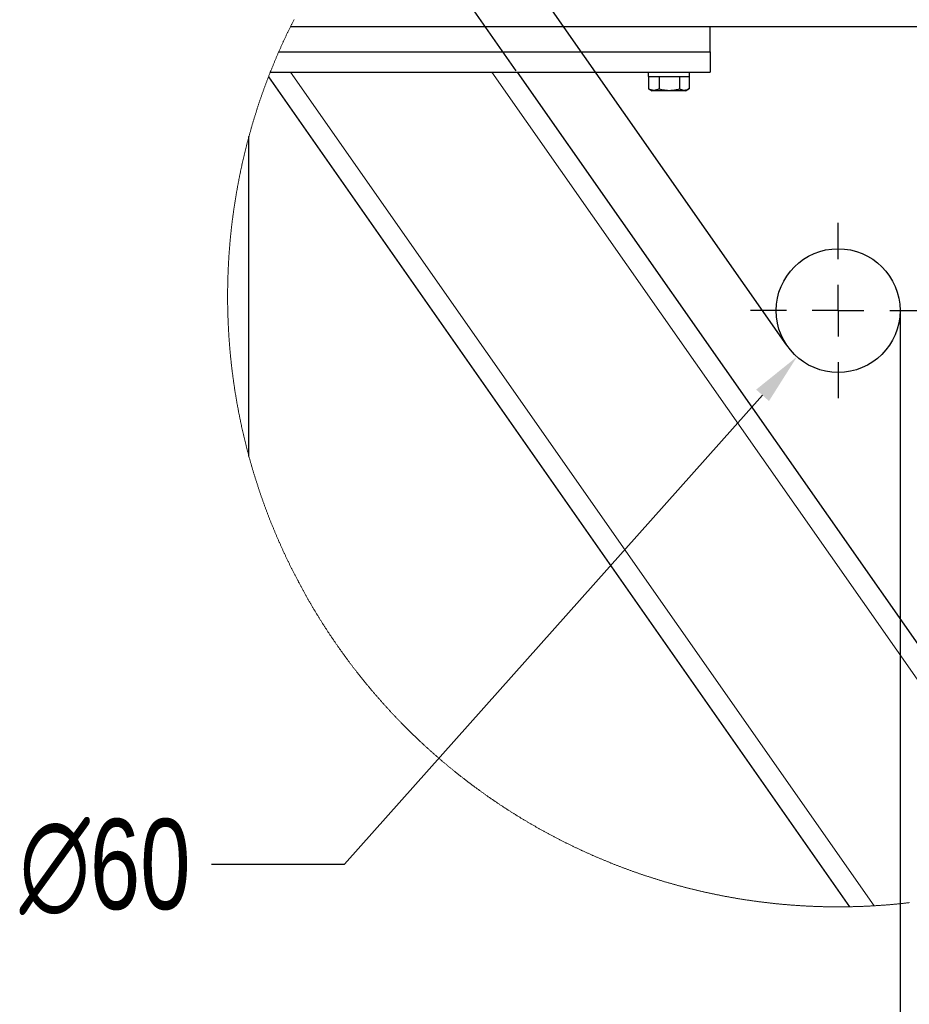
# Model space of a CAD drawing. Header units: millimetres. Extents: x 0 to 841, y 0 to 594.
# Tile 79 of 92: x 608 to 642, y 338 to 377. Entities that reach past the tile are written whole.
import ezdxf

# ---------------------------------------------------------------- set-up
doc = ezdxf.new("R2010")
doc.units = ezdxf.units.MM
doc.header["$PDSIZE"] = -1
doc.linetypes.add('CENTERX2', pattern=[20.32, 12.7, -2.54, 2.54, -2.54])
doc.layers.add('COTES', color=1, linetype='Continuous')
doc.layers.add('TRAIT-MIXTES', color=3, linetype='CENTERX2')
doc.layers.add('TRAIT-FORT', color=4, linetype='Continuous', lineweight=25)
doc.styles.add('SLDTEXTSTYLE0', font='TXT', dxfattribs={"width": 0.75})
doc.dimstyles.new('SLDDIMSTYLE5', dxfattribs={"dimtxt": 3.5, "dimasz": 2, "dimexe": 0, "dimexo": 0.0625, "dimgap": 0.875, "dimtad": 1, "dimlfac": 12.5, "dimrnd": 1e-09, "dimzin": 12, "dimdsep": 46, "dimtxsty": 'SLDTEXTSTYLE0', "dimsah": 1, "dimcen": 0.09, "dimadec": 0, "dimazin": 3, "dimtfac": 1, "dimtmove": 0, "dimatfit": 0, "dimfxl": 1, "dimfrac": 2, "dimtolj": 1, "dimtzin": 12, "dimarcsym": 0})
doc.dimstyles.new('SLDDIMSTYLE6', dxfattribs={"dimtxt": 3.5, "dimasz": 2, "dimexe": 0, "dimexo": 0.0625, "dimgap": 0.875, "dimtad": 1, "dimdec": 0, "dimlfac": 12.5, "dimrnd": 1e-09, "dimzin": 12, "dimdsep": 46, "dimtxsty": 'SLDTEXTSTYLE0', "dimsah": 1, "dimcen": 0.09, "dimadec": 0, "dimazin": 3, "dimtfac": 1, "dimtdec": 0, "dimtmove": 0, "dimatfit": 0, "dimfxl": 1, "dimfrac": 2, "dimtolj": 1, "dimtzin": 12, "dimarcsym": 0})
doc.dimstyles.new('SLDDIMSTYLE7', dxfattribs={"dimtxt": 3.5, "dimasz": 2, "dimexe": 0, "dimexo": 0.0625, "dimgap": 0.875, "dimtad": 0, "dimtih": 1, "dimtoh": 1, "dimlfac": 12.5, "dimrnd": 1e-09, "dimzin": 12, "dimdsep": 46, "dimtxsty": 'SLDTEXTSTYLE0', "dimsah": 1, "dimcen": 0, "dimadec": 0, "dimazin": 3, "dimtfac": 1, "dimtofl": 0, "dimtmove": 0, "dimatfit": 3, "dimfxl": 1, "dimfrac": 2, "dimtolj": 1, "dimtzin": 12, "dimarcsym": 0})

# ---------------------------------------------------------------- blocks, each defined once
blk = doc.blocks.new('_D_30')
at = {"layer": 'COTES', "color": 0, "lineweight": -2, "transparency": 16777216}
for p, q in [((641.957, 365.168), (641.957, 333.222)), ((645.157, 342.723), (645.157, 333.222)), ((639.957, 333.222), (631.503, 333.222)), ((645.157, 333.222), (641.957, 333.222)), ((647.157, 333.222), (649.157, 333.222))]:
    blk.add_line(p, q, dxfattribs=at)
at = {"layer": 'COTES', "color": 0, "transparency": 16777216}
for points in [[(639.957, 333.556), (639.957, 332.889), (641.957, 333.222)], [(647.157, 333.556), (647.157, 332.889), (645.157, 333.222)]]:
    blk.add_solid(points, dxfattribs=at)
at = {"layer": 'Defpoints', "color": 0, "transparency": 16777216}
for p in [(641.957, 365.23), (645.157, 342.785), (641.957, 333.222)]:
    blk.add_point(p, dxfattribs=at)
at = {"layer": 'COTES', "color": 0, "transparency": 16777216, "insert": (634.347, 337.597), "char_height": 3.5, "attachment_point": 2, "style": 'SLDTEXTSTYLE0'}
blk.add_mtext('\\A1;40', dxfattribs=at)
blk = doc.blocks.new('_D_31')
at = {"layer": 'COTES', "color": 0, "lineweight": -2, "transparency": 16777216}
for p, q in [((621.299, 390.608), (622.937, 391.755)), ((619.661, 389.461), (617.62, 388.032)), ((637.555, 363.905), (619.661, 389.461)), ((627.08, 374.521), (617.62, 388.032)), ((615.981, 386.884), (614.343, 385.737))]:
    blk.add_line(p, q, dxfattribs=at)
at = {"layer": 'COTES', "color": 0, "transparency": 16777216}
for points in [[(621.108, 390.881), (621.49, 390.335), (619.661, 389.461)], [(615.79, 387.157), (616.173, 386.611), (617.62, 388.032)]]:
    blk.add_solid(points, dxfattribs=at)
at = {"layer": 'Defpoints', "color": 0, "transparency": 16777216}
for p in [(617.62, 388.032), (627.116, 374.47), (637.591, 363.854)]:
    blk.add_point(p, dxfattribs=at)
at = {"layer": 'COTES', "color": 0, "transparency": 16777216, "insert": (616.131, 392.33), "char_height": 3.5, "attachment_point": 2, "rotation": 35, "style": 'SLDTEXTSTYLE0'}
blk.add_mtext('\\A1;31', dxfattribs=at)
blk = doc.blocks.new('_D_32')
at = {"layer": 'COTES', "color": 0, "lineweight": -2, "transparency": 16777216}
for p, q in [((620.425, 343.774), (636.629, 361.946)), ((615.267, 343.774), (620.425, 343.774))]:
    blk.add_line(p, q, dxfattribs=at)
at = {"layer": 'COTES', "color": 0, "transparency": 16777216}
blk.add_solid([(636.38, 362.168), (636.877, 361.724), (637.96, 363.439)], dxfattribs=at)
at = {"layer": 'Defpoints', "color": 0, "transparency": 16777216}
for p in [(641.154, 367.021), (637.96, 363.439)]:
    blk.add_point(p, dxfattribs=at)
at = {"layer": 'COTES', "color": 0, "transparency": 16777216, "insert": (607.829, 345.524), "char_height": 3.5, "attachment_point": 1, "style": 'SLDTEXTSTYLE0'}
blk.add_mtext('\\A1;∅60', dxfattribs=at)
blk = doc.blocks.new('SW_CENTERMARKSYMBOL_3')
at = {"layer": 'TRAIT-MIXTES', "color": 0}
for p, q in [((0, 2), (0, 3.4)), ((0, 0), (0, 1)), ((-2, 0), (-3.4, 0)), ((0, 0), (-1, 0)), ((0, 0), (0, -1)), ((0, 0), (1, 0)), ((2, 0), (3.4, 0)), ((0, -2), (0, -3.4))]:
    blk.add_line(p, q, dxfattribs=at)

msp = doc.modelspace()

# ---------------------------------------------------------------- linework, layer by layer
at = {"lineweight": 18}
for p, q in [((618.32594, 374.47008), (640.95366, 342.1544)), ((626.1389, 374.47008), (643.39705, 349.8229))]:
    msp.add_line(p, q, dxfattribs=at)
at = {"lineweight": 18, "flags": 128}
msp.add_lwpolyline([(618.46358, 376.51433), (618.45106, 376.4898), (618.4387, 376.46525), (618.42619, 376.44069), (618.41383, 376.41611), (618.40147, 376.39152), (618.38927, 376.36691), (618.37691, 376.34229), (618.3647, 376.31765), (618.35234, 376.293), (618.34013, 376.26834), (618.32808, 376.24366), (618.32136, 376.23008), (618.30916, 376.20538), (618.2971, 376.18067), (618.28505, 376.15594), (618.27299, 376.1312), (618.26094, 376.10644), (618.24888, 376.08168), (618.23698, 376.05689), (618.22508, 376.03209), (618.21318, 376.00728), (618.20128, 375.98246), (618.18938, 375.95762), (618.17763, 375.93276), (618.16572, 375.9079), (618.15397, 375.88302), (618.14238, 375.85812), (618.13063, 375.83322), (618.11888, 375.80829), (618.10728, 375.78336), (618.09569, 375.75841), (618.08409, 375.73345), (618.07249, 375.70848), (618.06105, 375.68349), (618.04945, 375.65848), (618.03801, 375.63347), (618.02656, 375.60844), (618.01512, 375.5834), (618.00383, 375.55834), (617.99238, 375.53327), (617.98109, 375.50819), (617.9698, 375.4831), (617.95851, 375.45799), (617.94737, 375.43287), (617.93608, 375.40773), (617.92494, 375.38259), (617.9138, 375.35743), (617.90266, 375.33226), (617.89152, 375.30707), (617.88054, 375.28187), (617.87535, 375.27008), (617.86436, 375.24487), (617.85338, 375.21964), (617.84239, 375.19439), (617.8314, 375.16914), (617.82057, 375.14387), (617.80958, 375.11859), (617.79875, 375.09329), (617.78792, 375.06799), (617.77724, 375.04267), (617.7664, 375.01734), (617.75572, 374.99199), (617.74504, 374.96663), (617.73436, 374.94127), (617.72368, 374.91588), (617.71315, 374.89049), (617.70247, 374.86508), (617.69194, 374.83967), (617.68141, 374.81424), (617.67103, 374.78879), (617.66051, 374.76334), (617.65013, 374.73787), (617.63975, 374.71239), (617.62938, 374.6869), (617.619, 374.6614), (617.60863, 374.63588), (617.5984, 374.61036), (617.58818, 374.58482), (617.57796, 374.55927), (617.56773, 374.5337), (617.55751, 374.50813), (617.54744, 374.48254), (617.54256, 374.47008), (617.53233, 374.44448), (617.52241, 374.41887), (617.51234, 374.39324), (617.50227, 374.3676), (617.49235, 374.34195), (617.48244, 374.31629), (617.47343, 374.29296), (617.46351, 374.26727), (617.4536, 374.24158), (617.44383, 374.21587), (617.43407, 374.19015), (617.4243, 374.16442), (617.41453, 374.13868), (617.40492, 374.11293), (617.39516, 374.08717), (617.38554, 374.06139), (617.37593, 374.0356), (617.36632, 374.00981), (617.35686, 373.984), (617.34724, 373.95818), (617.33778, 373.93235), (617.32832, 373.90651), (617.31886, 373.88065), (617.3094, 373.85479), (617.30009, 373.82892), (617.29078, 373.80303), (617.28148, 373.77713), (617.27217, 373.75122), (617.26286, 373.72531), (617.25371, 373.69938), (617.24455, 373.67344), (617.23524, 373.64749), (617.22624, 373.62153), (617.21709, 373.59556), (617.20808, 373.56958), (617.19893, 373.54358), (617.18992, 373.51758), (617.18092, 373.49157), (617.17207, 373.46554), (617.16307, 373.43951), (617.15422, 373.41346), (617.14537, 373.38741), (617.13652, 373.36134), (617.12767, 373.33527), (617.11897, 373.30918), (617.11027, 373.28309), (617.10158, 373.25698), (617.09288, 373.23087), (617.08418, 373.20474), (617.07564, 373.1786), (617.06694, 373.15246), (617.05839, 373.1263), (617.04985, 373.10013), (617.04146, 373.07396), (617.03291, 373.04777), (617.02452, 373.02158), (617.01613, 372.99537), (617.00773, 372.96916), (616.99934, 372.94293), (616.9911, 372.9167), (616.98271, 372.89045), (616.97447, 372.8642), (616.96638, 372.83794), (616.95814, 372.81166), (616.9499, 372.78538), (616.94182, 372.75909), (616.93373, 372.73279), (616.92564, 372.70648), (616.91756, 372.68015), (616.90962, 372.65383), (616.90169, 372.62749), (616.89375, 372.60114), (616.88582, 372.57478), (616.87788, 372.54842), (616.8701, 372.52204), (616.86217, 372.49565), (616.85438, 372.46926), (616.8466, 372.44286), (616.83897, 372.41645), (616.83119, 372.39003), (616.82356, 372.3636), (616.81593, 372.33716), (616.8083, 372.31071), (616.80067, 372.28425), (616.7932, 372.25779), (616.78572, 372.23132), (616.77824, 372.20483), (616.77077, 372.17834), (616.76329, 372.15184), (616.75596, 372.12533), (616.74849, 372.09882), (616.74116, 372.07229), (616.73399, 372.04576), (616.72667, 372.01921), (616.71934, 371.99266), (616.71705, 371.984), (616.70988, 371.95744), (616.70271, 371.93086), (616.69554, 371.90429), (616.68852, 371.8777), (616.68135, 371.8511), (616.67433, 371.8245), (616.66731, 371.79789), (616.66029, 371.77127), (616.65343, 371.74464), (616.64641, 371.718), (616.63954, 371.69136), (616.63267, 371.66471), (616.62596, 371.63805), (616.61909, 371.61138), (616.61238, 371.5847), (616.60567, 371.55802), (616.59895, 371.53133), (616.59224, 371.50463), (616.58552, 371.47792), (616.57896, 371.45121), (616.5724, 371.42449), (616.56584, 371.39776), (616.55928, 371.37102), (616.55287, 371.34427), (616.54646, 371.31752), (616.54005, 371.29076), (616.53364, 371.26399), (616.52724, 371.23722), (616.52083, 371.21044), (616.51457, 371.18364), (616.50831, 371.15685), (616.50206, 371.13004), (616.49595, 371.10323), (616.4897, 371.07641), (616.4836, 371.04959), (616.47749, 371.02275), (616.47139, 370.99591), (616.46528, 370.96907), (616.45933, 370.94221), (616.45338, 370.91535), (616.44743, 370.88848), (616.44148, 370.86161), (616.43553, 370.83473), (616.42973, 370.80784), (616.42393, 370.78094), (616.41813, 370.75404), (616.41234, 370.72713), (616.40654, 370.70021), (616.40089, 370.67329), (616.39525, 370.64636), (616.3896, 370.61943), (616.38396, 370.59249), (616.37831, 370.56554), (616.37282, 370.53858), (616.36732, 370.51162), (616.36183, 370.48465), (616.35634, 370.45768), (616.351, 370.4307), (616.3455, 370.40371), (616.34016, 370.37672), (616.33482, 370.34972), (616.32948, 370.32271), (616.32429, 370.2957), (616.31911, 370.26868), (616.31392, 370.24166), (616.30873, 370.21463), (616.30354, 370.18759), (616.29835, 370.16055), (616.29332, 370.1335), (616.28828, 370.10645), (616.28325, 370.07939), (616.27836, 370.05233), (616.27333, 370.02525), (616.26845, 369.99818), (616.26356, 369.9711), (616.25868, 369.94401), (616.2538, 369.91691), (616.24907, 369.88981), (616.24434, 369.86271), (616.23961, 369.8356), (616.23488, 369.80848), (616.23015, 369.78136), (616.22557, 369.75423), (616.22099, 369.7271), (616.21641, 369.69997), (616.21184, 369.67282), (616.20741, 369.64568), (616.20283, 369.61852), (616.19841, 369.59136), (616.19398, 369.5642), (616.18956, 369.53703), (616.18529, 369.50986), (616.18101, 369.48268), (616.17659, 369.45549), (616.17247, 369.4283), (616.1682, 369.40111), (616.16392, 369.37391), (616.1598, 369.34671), (616.15568, 369.3195), (616.15156, 369.29229), (616.1476, 369.26507), (616.14348, 369.23785), (616.13951, 369.21062), (616.13554, 369.18339), (616.13157, 369.15615), (616.12761, 369.12891), (616.12379, 369.10166), (616.11998, 369.07441), (616.11616, 369.04716), (616.11235, 369.0199), (616.10853, 368.99264), (616.10487, 368.96537), (616.10121, 368.9381), (616.09755, 368.91082), (616.09389, 368.88354), (616.09038, 368.85625), (616.08671, 368.82897), (616.0832, 368.80167), (616.07969, 368.77438), (616.07634, 368.74708), (616.07283, 368.71977), (616.06947, 368.69246), (616.06611, 368.66515), (616.06276, 368.63783), (616.0594, 368.61051), (616.0562, 368.58319), (616.05284, 368.55586), (616.04964, 368.52852), (616.04643, 368.50119), (616.04338, 368.47385), (616.04017, 368.44651), (616.03712, 368.41916), (616.03407, 368.39181), (616.03102, 368.36446), (616.02812, 368.3371), (616.02507, 368.30974), (616.02217, 368.28237), (616.01927, 368.25501), (616.01652, 368.22764), (616.01362, 368.20026), (616.01088, 368.17288), (616.00813, 368.1455), (616.00538, 368.11812), (616.00264, 368.09073), (615.99989, 368.06334), (615.9973, 368.03595), (615.9947, 368.00855), (615.99211, 367.98115), (615.98967, 367.95375), (615.98707, 367.92634), (615.98463, 367.89893), (615.98219, 367.87152), (615.97975, 367.84411), (615.97731, 367.81669), (615.97502, 367.78927), (615.97273, 367.76185), (615.97044, 367.73443), (615.96815, 367.707), (615.96586, 367.67957), (615.96373, 367.65214), (615.96159, 367.6247), (615.95946, 367.59726), (615.95732, 367.56982), (615.95534, 367.54238), (615.9532, 367.51494), (615.95122, 367.48749), (615.94923, 367.46004), (615.9474, 367.43259), (615.94542, 367.40513), (615.94359, 367.37768), (615.94176, 367.35022), (615.93992, 367.32276), (615.93809, 367.29529), (615.93641, 367.26783), (615.93474, 367.24036), (615.93306, 367.21289), (615.93138, 367.18542), (615.9297, 367.15795), (615.92818, 367.13048), (615.92665, 367.103), (615.92512, 367.07552), (615.9236, 367.04804), (615.92207, 367.02056), (615.9207, 366.99308), (615.91933, 366.96559), (615.91795, 366.93811), (615.91658, 366.91062), (615.91536, 366.88313), (615.91398, 366.85564), (615.91276, 366.82814), (615.91154, 366.80065), (615.91047, 366.77316), (615.90925, 366.74566), (615.90819, 366.71816), (615.90712, 366.69066), (615.90605, 366.66316), (615.90513, 366.63566), (615.90407, 366.60816), (615.90315, 366.58065), (615.90224, 366.55315), (615.90132, 366.52564), (615.90056, 366.49814), (615.89964, 366.47063), (615.89888, 366.44312), (615.89812, 366.41561), (615.89735, 366.3881), (615.89674, 366.36059), (615.89613, 366.33307), (615.89537, 366.30556), (615.89491, 366.27805), (615.8943, 366.25053), (615.89369, 366.22302), (615.89323, 366.1955), (615.89277, 366.16799), (615.89232, 366.14047), (615.89201, 366.11295), (615.89155, 366.08544), (615.89125, 366.05792), (615.89094, 366.0304), (615.89064, 366.00288), (615.89049, 365.97536), (615.89018, 365.94784), (615.89003, 365.92032), (615.88988, 365.8928), (615.88972, 365.86528), (615.88972, 365.83776), (615.88957, 365.81024), (615.88957, 365.78272), (615.88957, 365.7552), (615.88972, 365.72768), (615.88972, 365.70016), (615.88988, 365.67264), (615.89003, 365.64512), (615.89018, 365.6176), (615.89033, 365.59008), (615.89064, 365.56256), (615.89094, 365.53504), (615.89125, 365.50753), (615.89155, 365.48001), (615.89186, 365.45249), (615.89232, 365.42497), (615.89277, 365.39746), (615.89323, 365.36994), (615.89369, 365.34242), (615.89415, 365.31491), (615.89476, 365.28739), (615.89537, 365.25988), (615.89598, 365.23237), (615.89659, 365.20486), (615.89735, 365.17734), (615.89796, 365.14983), (615.89873, 365.12232), (615.89949, 365.09481), (615.9004, 365.06731), (615.90117, 365.0398), (615.90208, 365.01229), (615.903, 364.98479), (615.90391, 364.95728), (615.90498, 364.92978), (615.9059, 364.90228), (615.90697, 364.87478), (615.90803, 364.84728), (615.9091, 364.81978), (615.91032, 364.79228), (615.91139, 364.76479), (615.91261, 364.73729), (615.91383, 364.7098), (615.91505, 364.68231), (615.91643, 364.65482), (615.9178, 364.62733), (615.91902, 364.59984), (615.92055, 364.57236), (615.92192, 364.54488), (615.92329, 364.51739), (615.92482, 364.48991), (615.92634, 364.46244), (615.92787, 364.43496), (615.92955, 364.40749), (615.93107, 364.38001), (615.93275, 364.35254), (615.93443, 364.32507), (615.93611, 364.29761), (615.93794, 364.27014), (615.93962, 364.24268), (615.94145, 364.21522), (615.94328, 364.18776), (615.94511, 364.1603), (615.9471, 364.13285), (615.94893, 364.10539), (615.95091, 364.07794), (615.95289, 364.0505), (615.95503, 364.02305), (615.95701, 363.99561), (615.95915, 363.96817), (615.96129, 363.94073), (615.96342, 363.91329), (615.96556, 363.88586), (615.96785, 363.85843), (615.96998, 363.831), (615.97227, 363.80358), (615.97471, 363.77615), (615.977, 363.74874), (615.97944, 363.72132), (615.98173, 363.6939), (615.98417, 363.66649), (615.98677, 363.63908), (615.98921, 363.61168), (615.9918, 363.58427), (615.99425, 363.55687), (615.99699, 363.52948), (615.99959, 363.50208), (616.00218, 363.47469), (616.00493, 363.4473), (616.00767, 363.41992), (616.01042, 363.39254), (616.01317, 363.36516), (616.01607, 363.33778), (616.01881, 363.31041), (616.02171, 363.28305), (616.02476, 363.25568), (616.02766, 363.22832), (616.03056, 363.20096), (616.03361, 363.17361), (616.03667, 363.14626), (616.03972, 363.11891), (616.04292, 363.09157), (616.04597, 363.06423), (616.04918, 363.03689), (616.05238, 363.00956), (616.05559, 362.98223), (616.05894, 362.9549), (616.06215, 362.92758), (616.0655, 362.90026), (616.06886, 362.87295), (616.07237, 362.84564), (616.07573, 362.81834), (616.07924, 362.79103), (616.08275, 362.76373), (616.08626, 362.73644), (616.08977, 362.70915), (616.09343, 362.68187), (616.09694, 362.65458), (616.1006, 362.62731), (616.10426, 362.60004), (616.10808, 362.57277), (616.11174, 362.5455), (616.11555, 362.51824), (616.11937, 362.49099), (616.12318, 362.46374), (616.127, 362.43649), (616.13096, 362.40925), (616.13493, 362.38201), (616.1389, 362.35478), (616.14287, 362.32755), (616.14683, 362.30033), (616.15095, 362.27311), (616.15507, 362.24589), (616.15919, 362.21869), (616.16331, 362.19148), (616.16759, 362.16428), (616.17171, 362.13709), (616.17598, 362.1099), (616.18025, 362.08271), (616.18468, 362.05553), (616.18895, 362.02836), (616.19337, 362.00119), (616.1978, 361.97403), (616.20222, 361.94687), (616.20665, 361.91971), (616.21123, 361.89256), (616.21565, 361.86542), (616.22023, 361.83828), (616.22481, 361.81115), (616.22954, 361.78402), (616.23411, 361.7569), (616.23884, 361.72978), (616.24357, 361.70267), (616.2483, 361.67556), (616.25319, 361.64847), (616.25792, 361.62137), (616.2628, 361.59428), (616.26768, 361.5672), (616.27257, 361.54012), (616.2776, 361.51305), (616.28248, 361.48598), (616.28752, 361.45892), (616.29256, 361.43187), (616.29759, 361.40482), (616.30278, 361.37777), (616.30797, 361.35074), (616.313, 361.32371), (616.31819, 361.29668), (616.32353, 361.26966), (616.32872, 361.24265), (616.33406, 361.21564), (616.3394, 361.18864), (616.34474, 361.16165), (616.35008, 361.13466), (616.35557, 361.10768), (616.36091, 361.08071), (616.36641, 361.05374), (616.3719, 361.02677), (616.37755, 360.99982), (616.38304, 360.97287), (616.38869, 360.94593), (616.39433, 360.91899), (616.39998, 360.89206), (616.40562, 360.86514), (616.41142, 360.83822), (616.41722, 360.81131), (616.42302, 360.78441), (616.42882, 360.75751), (616.43461, 360.73062), (616.44057, 360.70374), (616.44652, 360.67686), (616.45247, 360.64999), (616.45842, 360.62313), (616.46437, 360.59627), (616.47047, 360.56943), (616.47658, 360.54258), (616.48268, 360.51575), (616.48878, 360.48892), (616.49489, 360.4621), (616.50114, 360.43529), (616.5074, 360.40849), (616.51365, 360.38169), (616.51991, 360.3549), (616.52632, 360.32811), (616.53258, 360.30134), (616.53898, 360.27457), (616.54539, 360.24781), (616.5518, 360.22105), (616.55836, 360.19431), (616.56492, 360.16757), (616.57133, 360.14083), (616.57805, 360.11411), (616.58461, 360.0874), (616.59117, 360.06069), (616.59788, 360.03399), (616.6046, 360.00729), (616.61131, 359.98061), (616.61802, 359.95393), (616.62489, 359.92726), (616.63161, 359.9006), (616.63847, 359.87395), (616.64549, 359.8473), (616.65236, 359.82067), (616.65922, 359.79404), (616.66624, 359.76742), (616.67326, 359.7408), (616.68028, 359.7142), (616.6873, 359.6876), (616.69447, 359.66101), (616.70164, 359.63443), (616.70881, 359.60786), (616.71599, 359.5813), (616.71705, 359.57725), (616.72423, 359.55069), (616.73155, 359.52415), (616.73887, 359.49761), (616.7462, 359.47108), (616.75352, 359.44456), (616.76085, 359.41805), (616.76832, 359.39155), (616.7758, 359.36505), (616.78328, 359.33857), (616.79075, 359.31209), (616.79823, 359.28562), (616.80586, 359.25917), (616.81349, 359.23271), (616.82112, 359.20627), (616.82875, 359.17984), (616.83638, 359.15342), (616.84416, 359.127), (616.85194, 359.1006), (616.85972, 359.0742), (616.86751, 359.04781), (616.87529, 359.02143), (616.88322, 358.99506), (616.89116, 358.9687), (616.89909, 358.94235), (616.90703, 358.91601), (616.91496, 358.88968), (616.92305, 358.86335), (616.93114, 358.83704), (616.93922, 358.81074), (616.94731, 358.78444), (616.9554, 358.75815), (616.96364, 358.73188), (616.97188, 358.70561), (616.98012, 358.67936), (616.98836, 358.65311), (616.9966, 358.62687), (617.00499, 358.60064), (617.01338, 358.57442), (617.02177, 358.54822), (617.03016, 358.52202), (617.03871, 358.49583), (617.0471, 358.46965), (617.05565, 358.44348), (617.06419, 358.41732), (617.07274, 358.39117), (617.08143, 358.36503), (617.08998, 358.3389), (617.09868, 358.31278), (617.10737, 358.28667), (617.11607, 358.26058), (617.12492, 358.23449), (617.13362, 358.20841), (617.14247, 358.18234), (617.15132, 358.15628), (617.16017, 358.13023), (617.16917, 358.10419), (617.17802, 358.07817), (617.18703, 358.05215), (617.19603, 358.02614), (617.20503, 358.00015), (617.21419, 357.97416), (617.22319, 357.94819), (617.23234, 357.92222), (617.2415, 357.89627), (617.25065, 357.87033), (617.25981, 357.8444), (617.26912, 357.81847), (617.27843, 357.79256), (617.28773, 357.76666), (617.29704, 357.74078), (617.30635, 357.7149), (617.31581, 357.68903), (617.32527, 357.66317), (617.33473, 357.63733), (617.34419, 357.61149), (617.35365, 357.58567), (617.36326, 357.55986), (617.37272, 357.53406), (617.38234, 357.50827), (617.39195, 357.48249), (617.40172, 357.45672), (617.41133, 357.43096), (617.4211, 357.40522), (617.43086, 357.37949), (617.44063, 357.35376), (617.45039, 357.32805), (617.46031, 357.30235), (617.47023, 357.27666), (617.48015, 357.25099), (617.49006, 357.22532), (617.49998, 357.19967), (617.5099, 357.17403), (617.51997, 357.1484), (617.53004, 357.12278), (617.54011, 357.09717), (617.55018, 357.07158), (617.56041, 357.04599), (617.57048, 357.02042), (617.5807, 356.99486), (617.59093, 356.96931), (617.6013, 356.94378), (617.61152, 356.91825), (617.6219, 356.89274), (617.63228, 356.86724), (617.64265, 356.84175), (617.65303, 356.81628), (617.6634, 356.79082), (617.67393, 356.76536), (617.68446, 356.73993), (617.69499, 356.7145), (617.70552, 356.68908), (617.71605, 356.66368), (617.72673, 356.63829), (617.73726, 356.61291), (617.74794, 356.58755), (617.75877, 356.56219), (617.76945, 356.53685), (617.78013, 356.51152), (617.79097, 356.48621), (617.8018, 356.46091), (617.81264, 356.43562), (617.82362, 356.41034), (617.83446, 356.38507), (617.84544, 356.35982), (617.85643, 356.33458), (617.86741, 356.30935), (617.8784, 356.28414), (617.88939, 356.25894), (617.90053, 356.23375), (617.91167, 356.20857), (617.9228, 356.18341), (617.93394, 356.15826), (617.94523, 356.13313), (617.95637, 356.108), (617.96766, 356.08289), (617.97896, 356.0578), (617.99025, 356.03271), (618.00169, 356.00764), (618.01298, 355.98258), (618.02443, 355.95754), (618.03587, 355.93251), (618.04732, 355.90749), (618.05876, 355.88248), (618.07036, 355.85749), (618.08195, 355.83252), (618.0934, 355.80755), (618.10515, 355.7826), (618.11674, 355.75766), (618.12834, 355.73274), (618.14009, 355.70783), (618.15184, 355.68293), (618.16359, 355.65805), (618.17534, 355.63318), (618.18724, 355.60832), (618.19899, 355.58348), (618.21089, 355.55866), (618.22279, 355.53384), (618.23469, 355.50904), (618.24675, 355.48425), (618.25865, 355.45948), (618.2707, 355.43472), (618.28276, 355.40998), (618.29481, 355.38525), (618.30687, 355.36053), (618.31907, 355.33583), (618.33113, 355.31114), (618.34334, 355.28647), (618.35554, 355.26181), (618.3679, 355.23716), (618.38011, 355.21253), (618.39247, 355.18791), (618.40468, 355.16331), (618.41704, 355.13872), (618.42955, 355.11415), (618.44191, 355.08959), (618.45442, 355.06504), (618.46678, 355.04051), (618.47929, 355.016), (618.4918, 354.9915), (618.50447, 354.96701), (618.51698, 354.94254), (618.52965, 354.91808), (618.54231, 354.89364), (618.55498, 354.86921), (618.56764, 354.84479), (618.58031, 354.82039), (618.59312, 354.79601), (618.60594, 354.77164), (618.61876, 354.74729), (618.63157, 354.72295), (618.64439, 354.69862), (618.65736, 354.67431), (618.67033, 354.65002), (618.6833, 354.62574), (618.69627, 354.60148), (618.70924, 354.57723), (618.72221, 354.55299), (618.73533, 354.52877), (618.74846, 354.50457), (618.76158, 354.48038), (618.7747, 354.45621), (618.78798, 354.43205), (618.8011, 354.40791), (618.81438, 354.38378), (618.82765, 354.35967), (618.84093, 354.33557), (618.8542, 354.31149), (618.86763, 354.28743), (618.8809, 354.26338), (618.89433, 354.23934), (618.90776, 354.21533), (618.92134, 354.19132), (618.93477, 354.16734), (618.94835, 354.14336), (618.96177, 354.11941), (618.97536, 354.09547), (618.98894, 354.07155), (619.00267, 354.04764), (619.01625, 354.02374), (619.02998, 353.99987), (619.04371, 353.97601), (619.05745, 353.95216), (619.07118, 353.92833), (619.08491, 353.90452), (619.0988, 353.88072), (619.11268, 353.85694), (619.12657, 353.83318), (619.14046, 353.80943), (619.15434, 353.7857), (619.16838, 353.76198), (619.18226, 353.73828), (619.1963, 353.7146), (619.21034, 353.69093), (619.22438, 353.66728), (619.23857, 353.64365), (619.25261, 353.62003), (619.2668, 353.59643), (619.28099, 353.57284), (619.29518, 353.54928), (619.30952, 353.52572), (619.32371, 353.50219), (619.33806, 353.47867), (619.3524, 353.45517), (619.36674, 353.43168), (619.38109, 353.40821), (619.39543, 353.38476), (619.40993, 353.36133), (619.42427, 353.33791), (619.43876, 353.31451), (619.45326, 353.29112), (619.46791, 353.26775), (619.4824, 353.2444), (619.49705, 353.22107), (619.5117, 353.19775), (619.52635, 353.17445), (619.541, 353.15117), (619.55565, 353.1279), (619.57045, 353.10465), (619.5851, 353.08142), (619.5999, 353.05821), (619.6147, 353.03501), (619.6295, 353.01183), (619.64445, 352.98867), (619.65925, 352.96552), (619.67421, 352.94239), (619.68916, 352.91928), (619.70412, 352.89619), (619.71907, 352.87311), (619.73417, 352.85006), (619.74913, 352.82701), (619.76423, 352.80399), (619.77934, 352.78098), (619.79445, 352.758), (619.80971, 352.73503), (619.82481, 352.71207), (619.84007, 352.68914), (619.85533, 352.66622), (619.87059, 352.64332), (619.88585, 352.62044), (619.90111, 352.59757), (619.91652, 352.57473), (619.93193, 352.5519), (619.94719, 352.52909), (619.9626, 352.50629), (619.97816, 352.48352), (619.99357, 352.46076), (620.00914, 352.43802), (620.02455, 352.4153), (620.04011, 352.3926), (620.05583, 352.36991), (620.07139, 352.34725), (620.08696, 352.3246), (620.10267, 352.30197), (620.11839, 352.27935), (620.13411, 352.25676), (620.14982, 352.23418), (620.16554, 352.21163), (620.18141, 352.18909), (620.19713, 352.16657), (620.213, 352.14406), (620.22886, 352.12158), (620.24473, 352.09912), (620.26076, 352.07667), (620.27662, 352.05424), (620.29265, 352.03183), (620.30867, 352.00944), (620.32469, 351.98707), (620.34071, 351.96471), (620.35673, 351.94238), (620.37291, 351.92006), (620.38908, 351.89776), (620.4051, 351.87549), (620.42128, 351.85323), (620.43761, 351.83098), (620.45378, 351.80876), (620.47011, 351.78656), (620.48628, 351.76437), (620.50261, 351.74221), (620.51893, 351.72006), (620.53541, 351.69793), (620.55174, 351.67582), (620.56807, 351.65374), (620.58455, 351.63167), (620.60103, 351.60961), (620.61751, 351.58758), (620.63399, 351.56557), (620.65062, 351.54357), (620.6671, 351.5216), (620.68373, 351.49964), (620.70036, 351.47771), (620.71699, 351.45579), (620.73363, 351.43389), (620.75041, 351.41202), (620.76704, 351.39016), (620.78383, 351.36832), (620.80061, 351.3465), (620.8174, 351.3247), (620.83418, 351.30292), (620.85112, 351.28116), (620.8679, 351.25942), (620.88484, 351.2377), (620.90178, 351.21599), (620.91871, 351.19431), (620.93565, 351.17265), (620.95274, 351.15101), (620.96968, 351.12938), (620.98677, 351.10778), (621.00386, 351.0862), (621.02095, 351.06463), (621.03804, 351.04309), (621.05528, 351.02157), (621.07237, 351.00006), (621.08961, 350.97858), (621.10686, 350.95712), (621.1241, 350.93567), (621.14134, 350.91425), (621.15858, 350.89284), (621.17598, 350.87146), (621.19337, 350.8501), (621.21062, 350.82875), (621.22801, 350.80743), (621.24556, 350.78613), (621.26295, 350.76485), (621.28035, 350.74359), (621.2979, 350.72234), (621.31544, 350.70112), (621.33299, 350.67992), (621.35054, 350.65874), (621.36809, 350.63758), (621.38579, 350.61644), (621.40349, 350.59532), (621.42103, 350.57422), (621.43873, 350.55315), (621.45643, 350.53209), (621.47429, 350.51105), (621.49199, 350.49004), (621.50984, 350.46904), (621.52769, 350.44807), (621.54539, 350.42711), (621.5634, 350.40618), (621.58125, 350.38527), (621.5991, 350.36437), (621.61711, 350.3435), (621.63496, 350.32265), (621.65297, 350.30182), (621.67097, 350.28102), (621.68913, 350.26023), (621.70714, 350.23946), (621.72514, 350.21872), (621.7433, 350.19799), (621.76146, 350.17729), (621.77962, 350.15661), (621.79777, 350.13595), (621.81593, 350.11531), (621.83424, 350.09469), (621.8524, 350.07409), (621.87071, 350.05352), (621.88902, 350.03296), (621.90733, 350.01243), (621.92564, 349.99192), (621.94411, 349.97143), (621.96242, 349.95096), (621.98088, 349.93051), (621.99934, 349.91008), (622.01781, 349.88968), (622.03627, 349.86929), (622.05473, 349.84893), (622.07335, 349.82859), (622.09196, 349.80827), (622.11043, 349.78797), (622.12904, 349.7677), (622.14766, 349.74744), (622.16643, 349.72721), (622.18504, 349.707), (622.20381, 349.68681), (622.22243, 349.66664), (622.24119, 349.6465), (622.25996, 349.62637), (622.27873, 349.60627), (622.29765, 349.58619), (622.31642, 349.56613), (622.33534, 349.5461), (622.35426, 349.52608), (622.37318, 349.50609), (622.3921, 349.48612), (622.41102, 349.46617), (622.42995, 349.44625), (622.44902, 349.42634), (622.46809, 349.40646), (622.48701, 349.3866), (622.50609, 349.36676), (622.52531, 349.34695), (622.54439, 349.32716), (622.56346, 349.30738), (622.58269, 349.28763), (622.60191, 349.26791), (622.62114, 349.24821), (622.64036, 349.22852), (622.65959, 349.20886), (622.67882, 349.18923), (622.69819, 349.16961), (622.71742, 349.15002), (622.7368, 349.13045), (622.75618, 349.1109), (622.77556, 349.09138), (622.79509, 349.07188), (622.81447, 349.0524), (622.834, 349.03294), (622.85338, 349.01351), (622.87291, 348.9941), (622.89244, 348.97471), (622.91197, 348.95534), (622.93165, 348.936), (622.95119, 348.91668), (622.97087, 348.89738), (622.9904, 348.8781), (623.01008, 348.85885), (623.02977, 348.83962), (623.04945, 348.82042), (623.06929, 348.80123), (623.08897, 348.78207), (623.10881, 348.76294), (623.12849, 348.74382), (623.14833, 348.72473), (623.16817, 348.70566), (623.18815, 348.68662), (623.20799, 348.6676), (623.22783, 348.6486), (623.24782, 348.62962), (623.26781, 348.61067), (623.28779, 348.59174), (623.30778, 348.57283), (623.32777, 348.55395), (623.34776, 348.53509), (623.3679, 348.51625), (623.38789, 348.49744), (623.40803, 348.47865), (623.42818, 348.45988), (623.44832, 348.44114), (623.46846, 348.42242), (623.48875, 348.40373), (623.50889, 348.38505), (623.52919, 348.36641), (623.54948, 348.34778), (623.56978, 348.32918), (623.59007, 348.3106), (623.61037, 348.29205), (623.63066, 348.27352), (623.65111, 348.25501), (623.6714, 348.23653), (623.69185, 348.21807), (623.71229, 348.19963), (623.73274, 348.18122), (623.75319, 348.16283), (623.77379, 348.14446), (623.79423, 348.12612), (623.81483, 348.10781), (623.83528, 348.08951), (623.85588, 348.07124), (623.87648, 348.053), (623.89708, 348.03478), (623.91783, 348.01658), (623.93843, 347.99841), (623.95918, 347.98026), (623.97978, 347.96213), (624.00053, 347.94403), (624.02128, 347.92596), (624.04204, 347.9079), (624.06294, 347.88988), (624.08369, 347.87187), (624.1046, 347.85389), (624.12535, 347.83594), (624.14625, 347.818), (624.16716, 347.8001), (624.18806, 347.78221), (624.20897, 347.76435), (624.23002, 347.74652), (624.25093, 347.72871), (624.27199, 347.71093), (624.29304, 347.69316), (624.3141, 347.67543), (624.33516, 347.65771), (624.35621, 347.64003), (624.37727, 347.62236), (624.39833, 347.60473), (624.41954, 347.58711), (624.44075, 347.56952), (624.46196, 347.55196), (624.48317, 347.53442), (624.50438, 347.5169), (624.52559, 347.49941), (624.5468, 347.48195), (624.56816, 347.4645), (624.58937, 347.44709), (624.61073, 347.4297), (624.63209, 347.41233), (624.65346, 347.39499), (624.67482, 347.37767), (624.69633, 347.36038), (624.7177, 347.34311), (624.73921, 347.32587), (624.76057, 347.30865), (624.78209, 347.29146), (624.8036, 347.27429), (624.82512, 347.25715), (624.84663, 347.24003), (624.8683, 347.22294), (624.88981, 347.20587), (624.91148, 347.18883), (624.93315, 347.17181), (624.95482, 347.15482), (624.97648, 347.13785), (624.99815, 347.12091), (625.01982, 347.10399), (625.04149, 347.0871), (625.06331, 347.07024), (625.08497, 347.0534), (625.10679, 347.03658), (625.12861, 347.01979), (625.15043, 347.00303), (625.17225, 346.98629), (625.19423, 346.96957), (625.21605, 346.95289), (625.23802, 346.93622), (625.25984, 346.91959), (625.28181, 346.90297), (625.30379, 346.88639), (625.32576, 346.86983), (625.34773, 346.85329), (625.3697, 346.83678), (625.39183, 346.8203), (625.4138, 346.80384), (625.43593, 346.78741), (625.45805, 346.771), (625.48018, 346.75462), (625.5023, 346.73826), (625.52443, 346.72193), (625.54655, 346.70563), (625.56883, 346.68935), (625.59096, 346.6731), (625.61323, 346.65687), (625.63551, 346.64067), (625.65779, 346.6245), (625.68007, 346.60835), (625.70235, 346.59222), (625.72462, 346.57613), (625.74705, 346.56006), (625.76933, 346.54401), (625.79176, 346.52799), (625.81419, 346.512), (625.83647, 346.49603), (625.8589, 346.48009), (625.88148, 346.46418), (625.90391, 346.44829), (625.92634, 346.43242), (625.94893, 346.41659), (625.97136, 346.40078), (625.99394, 346.38499), (626.01652, 346.36924), (626.03911, 346.3535), (626.06169, 346.3378), (626.08427, 346.32212), (626.10701, 346.30647), (626.12959, 346.29084), (626.15233, 346.27524), (626.17491, 346.25967), (626.19765, 346.24412), (626.22038, 346.2286), (626.24312, 346.2131), (626.26585, 346.19764), (626.28874, 346.18219), (626.31148, 346.16678), (626.33436, 346.15139), (626.3571, 346.13603), (626.37999, 346.12069), (626.40288, 346.10538), (626.42576, 346.0901), (626.44865, 346.07485), (626.47154, 346.05962), (626.49443, 346.04442), (626.51747, 346.02924), (626.54051, 346.01409), (626.5634, 345.99897), (626.58644, 345.98387), (626.60948, 345.9688), (626.63252, 345.95376), (626.65556, 345.93875), (626.6786, 345.92376), (626.7018, 345.9088), (626.72484, 345.89386), (626.74803, 345.87896), (626.77122, 345.86407), (626.79426, 345.84922), (626.81746, 345.83439), (626.84065, 345.81959), (626.864, 345.80482), (626.88719, 345.79008), (626.91038, 345.77536), (626.93373, 345.76066), (626.95692, 345.746), (626.98027, 345.73136), (627.00361, 345.71675), (627.02696, 345.70217), (627.05031, 345.68761), (627.07365, 345.67308), (627.097, 345.65858), (627.1205, 345.64411), (627.14384, 345.62966), (627.16734, 345.61524), (627.19084, 345.60085), (627.21419, 345.58648), (627.23768, 345.57214), (627.26118, 345.55783), (627.28483, 345.54355), (627.30833, 345.52929), (627.33183, 345.51506), (627.35548, 345.50086), (627.37898, 345.48669), (627.40263, 345.47254), (627.42628, 345.45842), (627.44993, 345.44433), (627.47359, 345.43026), (627.49724, 345.41623), (627.52089, 345.40222), (627.54454, 345.38824), (627.56834, 345.37428), (627.59215, 345.36036), (627.6158, 345.34646), (627.6396, 345.33258), (627.6634, 345.31874), (627.68721, 345.30493), (627.71101, 345.29114), (627.73482, 345.27738), (627.75862, 345.26364), (627.78258, 345.24994), (627.80638, 345.23626), (627.83034, 345.22261), (627.85429, 345.20899), (627.8781, 345.1954), (627.90205, 345.18183), (627.92601, 345.16829), (627.94996, 345.15478), (627.97407, 345.1413), (627.99803, 345.12784), (628.02199, 345.11442), (628.0461, 345.10102), (628.0702, 345.08765), (628.09416, 345.0743), (628.11827, 345.06099), (628.14238, 345.0477), (628.16649, 345.03444), (628.1906, 345.02121), (628.21486, 345.00801), (628.23897, 344.99484), (628.26308, 344.98169), (628.28734, 344.96857), (628.3116, 344.95548), (628.33571, 344.94242), (628.35997, 344.92939), (628.38423, 344.91638), (628.40849, 344.9034), (628.43275, 344.89045), (628.45717, 344.87753), (628.48143, 344.86464), (628.50569, 344.85177), (628.5301, 344.83894), (628.55452, 344.82613), (628.57878, 344.81335), (628.60319, 344.8006), (628.62761, 344.78788), (628.65202, 344.77518), (628.67644, 344.76252), (628.70085, 344.74988), (628.72542, 344.73727), (628.74983, 344.72469), (628.7744, 344.71214), (628.79881, 344.69961), (628.82338, 344.68712), (628.84794, 344.67465), (628.87251, 344.66221), (628.89708, 344.6498), (628.92164, 344.63742), (628.94621, 344.62507), (628.97078, 344.61275), (628.99534, 344.60045), (629.02006, 344.58818), (629.04463, 344.57595), (629.06935, 344.56374), (629.09407, 344.55156), (629.11879, 344.5394), (629.14335, 344.52728), (629.16807, 344.51519), (629.19295, 344.50312), (629.21766, 344.49108), (629.24238, 344.47907), (629.2671, 344.4671), (629.29198, 344.45515), (629.31669, 344.44322), (629.34157, 344.43133), (629.36644, 344.41947), (629.39131, 344.40763), (629.41618, 344.39583), (629.44105, 344.38405), (629.46593, 344.3723), (629.4908, 344.36058), (629.51567, 344.34889), (629.54054, 344.33723), (629.56557, 344.3256), (629.59044, 344.31399), (629.61546, 344.30242), (629.64049, 344.29087), (629.66551, 344.27936), (629.69053, 344.26787), (629.71541, 344.25641), (629.74058, 344.24498), (629.76561, 344.23358), (629.79063, 344.22221), (629.81566, 344.21087), (629.84083, 344.19956), (629.86586, 344.18827), (629.89104, 344.17702), (629.91606, 344.16579), (629.94124, 344.1546), (629.96641, 344.14343), (629.99159, 344.13229), (630.01677, 344.12119), (630.04194, 344.11011), (630.06712, 344.09906), (630.09245, 344.08804), (630.11763, 344.07705), (630.14281, 344.06609), (630.16813, 344.05515), (630.19331, 344.04425), (630.21864, 344.03338), (630.24397, 344.02253), (630.2693, 344.01172), (630.29463, 344.00093), (630.31996, 343.99018), (630.34529, 343.97945), (630.37062, 343.96876), (630.39595, 343.95809), (630.42143, 343.94745), (630.44676, 343.93684), (630.47209, 343.92627), (630.49757, 343.91572), (630.52305, 343.9052), (630.54838, 343.89471), (630.57387, 343.88425), (630.59935, 343.87382), (630.62483, 343.86341), (630.65031, 343.85304), (630.67579, 343.8427), (630.70143, 343.83239), (630.72691, 343.82211), (630.75239, 343.81185), (630.77803, 343.80163), (630.80351, 343.79144), (630.82915, 343.78127), (630.85463, 343.77114), (630.88026, 343.76104), (630.9059, 343.75096), (630.93153, 343.74092), (630.95717, 343.7309), (630.9828, 343.72092), (631.00844, 343.71096), (631.03407, 343.70104), (631.05986, 343.69114), (631.08549, 343.68128), (631.11113, 343.67144), (631.13692, 343.66163), (631.1627, 343.65186), (631.18834, 343.64211), (631.21412, 343.6324), (631.23991, 343.62271), (631.2657, 343.61305), (631.29149, 343.60343), (631.31727, 343.59383), (631.34306, 343.58427), (631.36885, 343.57473), (631.39464, 343.56522), (631.42058, 343.55575), (631.44636, 343.5463), (631.47215, 343.53689), (631.49809, 343.5275), (631.52403, 343.51814), (631.54982, 343.50882), (631.57576, 343.49952), (631.6017, 343.49026), (631.62764, 343.48102), (631.65358, 343.47182), (631.67952, 343.46264), (631.70546, 343.4535), (631.7314, 343.44438), (631.75734, 343.4353), (631.78343, 343.42624), (631.80937, 343.41722), (631.83531, 343.40823), (631.8614, 343.39926), (631.8875, 343.39033), (631.91344, 343.38143), (631.93953, 343.37255), (631.96562, 343.36371), (631.99171, 343.3549), (632.01781, 343.34612), (632.0439, 343.33736), (632.06999, 343.32864), (632.09608, 343.31995), (632.12218, 343.31129), (632.14827, 343.30266), (632.17436, 343.29406), (632.20061, 343.28549), (632.2267, 343.27695), (632.25294, 343.26845), (632.27904, 343.25997), (632.30528, 343.25152), (632.33153, 343.2431), (632.35777, 343.23472), (632.38386, 343.22636), (632.41011, 343.21804), (632.43635, 343.20974), (632.4626, 343.20148), (632.48884, 343.19324), (632.51524, 343.18504), (632.54149, 343.17687), (632.56773, 343.16872), (632.59398, 343.16061), (632.62037, 343.15253), (632.64662, 343.14448), (632.67302, 343.13646), (632.69926, 343.12847), (632.72566, 343.12051), (632.75206, 343.11258), (632.77846, 343.10469), (632.8047, 343.09682), (632.8311, 343.08898), (632.8575, 343.08118), (632.88389, 343.0734), (632.91029, 343.06566), (632.93669, 343.05794), (632.96324, 343.05026), (632.98964, 343.04261), (633.01604, 343.03499), (633.04259, 343.0274), (633.06898, 343.01984), (633.09538, 343.01231), (633.12193, 343.00481), (633.14848, 342.99734), (633.17488, 342.98991), (633.20143, 342.9825), (633.22798, 342.97513), (633.25438, 342.96778), (633.28093, 342.96047), (633.30748, 342.95319), (633.33403, 342.94594), (633.36058, 342.93872), (633.38713, 342.93153), (633.41383, 342.92437), (633.44038, 342.91724), (633.46693, 342.91014), (633.49348, 342.90308), (633.52019, 342.89604), (633.54674, 342.88904), (633.57344, 342.88206), (633.59999, 342.87512), (633.62669, 342.86821), (633.65324, 342.86133), (633.67995, 342.85448), (633.70665, 342.84766), (633.7332, 342.84087), (633.7599, 342.83412), (633.7866, 342.82739), (633.81331, 342.8207), (633.84001, 342.81404), (633.86671, 342.8074), (633.89342, 342.8008), (633.92012, 342.79423), (633.94697, 342.78769), (633.97368, 342.78119), (634.00038, 342.77471), (634.02708, 342.76826), (634.05394, 342.76185), (634.08064, 342.75546), (634.1075, 342.74911), (634.1342, 342.74279), (634.16105, 342.7365), (634.18776, 342.73024), (634.21461, 342.72401), (634.24147, 342.71782), (634.26832, 342.71165), (634.29503, 342.70552), (634.32188, 342.69942), (634.34874, 342.69334), (634.37559, 342.6873), (634.40245, 342.68129), (634.4293, 342.67532), (634.45616, 342.66937), (634.48317, 342.66345), (634.51002, 342.65757), (634.53688, 342.65172), (634.56373, 342.64589), (634.59074, 342.6401), (634.6176, 342.63434), (634.64445, 342.62862), (634.67146, 342.62292), (634.69832, 342.61725), (634.72532, 342.61162), (634.75218, 342.60602), (634.77919, 342.60045), (634.8062, 342.59491), (634.83305, 342.5894), (634.86006, 342.58392), (634.88707, 342.57848), (634.91408, 342.57306), (634.94108, 342.56768), (634.96794, 342.56233), (634.99495, 342.55701), (635.02196, 342.55172), (635.04896, 342.54646), (635.07612, 342.54123), (635.10313, 342.53604), (635.13014, 342.53087), (635.15715, 342.52574), (635.18416, 342.52064), (635.21132, 342.51557), (635.23833, 342.51054), (635.26533, 342.50553), (635.29249, 342.50055), (635.3195, 342.49561), (635.34651, 342.4907), (635.37367, 342.48582), (635.40068, 342.48097), (635.42784, 342.47615), (635.455, 342.47137), (635.48201, 342.46661), (635.50917, 342.46189), (635.53633, 342.4572), (635.56334, 342.45254), (635.5905, 342.44791), (635.61766, 342.44332), (635.64482, 342.43875), (635.67198, 342.43422), (635.69914, 342.42972), (635.7263, 342.42525), (635.75346, 342.42081), (635.78062, 342.4164), (635.80778, 342.41202), (635.83494, 342.40768), (635.8621, 342.40337), (635.88927, 342.39909), (635.91643, 342.39484), (635.94374, 342.39062), (635.9709, 342.38644), (635.99806, 342.38228), (636.02522, 342.37816), (636.05253, 342.37407), (636.07969, 342.37001), (636.10701, 342.36598), (636.13417, 342.36199), (636.16148, 342.35802), (636.18864, 342.35409), (636.21596, 342.35019), (636.24312, 342.34632), (636.27043, 342.34248), (636.29759, 342.33867), (636.3249, 342.3349), (636.35222, 342.33116), (636.37938, 342.32745), (636.40669, 342.32377), (636.434, 342.32012), (636.46132, 342.31651), (636.48848, 342.31292), (636.51579, 342.30937), (636.5431, 342.30585), (636.57042, 342.30236), (636.59773, 342.2989), (636.62504, 342.29548), (636.65236, 342.29208), (636.67967, 342.28872), (636.70698, 342.28539), (636.7343, 342.28209), (636.76161, 342.27883), (636.78892, 342.27559), (636.81624, 342.27239), (636.8437, 342.26922), (636.87102, 342.26608), (636.89833, 342.26297), (636.92564, 342.2599), (636.95296, 342.25685), (636.98042, 342.25384), (637.00773, 342.25086), (637.03505, 342.24791), (637.06251, 342.245), (637.08983, 342.24211), (637.11714, 342.23926), (637.14461, 342.23644), (637.17192, 342.23365), (637.19938, 342.23089), (637.2267, 342.22816), (637.25416, 342.22547), (637.28148, 342.22281), (637.30894, 342.22018), (637.33626, 342.21758), (637.36372, 342.21501), (637.39104, 342.21248), (637.4185, 342.20998), (637.44597, 342.20751), (637.47328, 342.20507), (637.50075, 342.20266), (637.52821, 342.20029), (637.55552, 342.19794), (637.58299, 342.19563), (637.61046, 342.19335), (637.63777, 342.1911), (637.66524, 342.18889), (637.6927, 342.1867), (637.72017, 342.18455), (637.74763, 342.18243), (637.7751, 342.18034), (637.80241, 342.17829), (637.82988, 342.17626), (637.85734, 342.17427), (637.88481, 342.17231), (637.91228, 342.17038), (637.93974, 342.16849), (637.96721, 342.16662), (637.99467, 342.16479), (638.02214, 342.16299), (638.0496, 342.16122), (638.07707, 342.15948), (638.10454, 342.15778), (638.132, 342.1561), (638.15947, 342.15446), (638.18693, 342.15285), (638.2144, 342.15128), (638.24187, 342.14973), (638.26933, 342.14822), (638.2968, 342.14674), (638.32426, 342.14529), (638.35173, 342.14387), (638.37919, 342.14248), (638.40681, 342.14113), (638.43428, 342.13981), (638.46174, 342.13852), (638.48921, 342.13726), (638.51668, 342.13603), (638.54414, 342.13484), (638.57176, 342.13368), (638.59923, 342.13255), (638.62669, 342.13145), (638.65416, 342.13039), (638.68178, 342.12935), (638.70924, 342.12835), (638.73671, 342.12738), (638.76417, 342.12644), (638.79164, 342.12554), (638.81926, 342.12466), (638.84672, 342.12382), (638.87419, 342.12301), (638.90181, 342.12223), (638.92927, 342.12149), (638.95674, 342.12077), (638.98421, 342.12009), (639.01182, 342.11944), (639.03929, 342.11882), (639.06676, 342.11824), (639.09437, 342.11768), (639.12184, 342.11716), (639.14931, 342.11667), (639.17692, 342.11621), (639.20439, 342.11579), (639.23186, 342.11539), (639.25947, 342.11503), (639.28694, 342.1147), (639.31441, 342.1144), (639.34202, 342.11413), (639.36949, 342.1139), (639.39696, 342.1137), (639.42457, 342.11353), (639.45204, 342.11339), (639.47966, 342.11328), (639.50712, 342.11321), (639.53459, 342.11317), (639.56221, 342.11316), (639.58967, 342.11318), (639.61714, 342.11323), (639.64476, 342.11332), (639.67222, 342.11344), (639.69969, 342.11359), (639.72731, 342.11377), (639.75477, 342.11398), (639.78224, 342.11423), (639.80986, 342.11451), (639.83732, 342.11482), (639.86479, 342.11516), (639.89241, 342.11553), (639.91987, 342.11594), (639.94734, 342.11638), (639.97496, 342.11685), (640.00242, 342.11735), (640.00288, 342.11736), (640.0305, 342.11789), (640.05797, 342.11846), (640.08543, 342.11906), (640.11305, 342.11969), (640.14052, 342.12035), (640.16798, 342.12104), (640.1956, 342.12177), (640.22307, 342.12253), (640.25053, 342.12332), (640.278, 342.12414), (640.30562, 342.125), (640.33308, 342.12588), (640.36055, 342.1268), (640.38817, 342.12775), (640.41563, 342.12873), (640.4431, 342.12975), (640.47056, 342.13079), (640.49803, 342.13187), (640.52565, 342.13298), (640.55311, 342.13412), (640.58058, 342.1353), (640.60805, 342.1365), (640.63551, 342.13774), (640.66313, 342.13901), (640.6906, 342.14031), (640.71806, 342.14165), (640.74553, 342.14301), (640.77299, 342.14441), (640.80046, 342.14584), (640.82792, 342.1473), (640.85539, 342.1488), (640.88301, 342.15032), (640.91047, 342.15188), (640.93794, 342.15347), (640.95366, 342.1544), (640.98112, 342.15604), (641.00859, 342.15771), (641.03605, 342.15941), (641.06352, 342.16115), (641.09099, 342.16292), (641.11845, 342.16471), (641.14592, 342.16655), (641.17338, 342.16841), (641.20085, 342.17031), (641.22832, 342.17223), (641.25578, 342.17419), (641.28309, 342.17618), (641.31056, 342.17821), (641.33803, 342.18026), (641.36549, 342.18235), (641.39296, 342.18447), (641.42042, 342.18662), (641.44774, 342.1888), (641.4752, 342.19101), (641.50267, 342.19326), (641.53013, 342.19554), (641.55745, 342.19785), (641.58491, 342.20019), (641.61238, 342.20256), (641.63969, 342.20497), (641.66716, 342.20741), (641.69462, 342.20988), (641.72194, 342.21238), (641.7494, 342.21491), (641.77672, 342.21748), (641.80418, 342.22007), (641.83165, 342.2227), (641.85896, 342.22536), (641.88643, 342.22806), (641.91374, 342.23078), (641.94105, 342.23354), (641.96852, 342.23632), (641.99583, 342.23914), (642.0233, 342.242), (642.05061, 342.24488), (642.07792, 342.24779), (642.10539, 342.25074), (642.1327, 342.25372), (642.16002, 342.25673), (642.18748, 342.25977), (642.2148, 342.26285), (642.24211, 342.26595), (642.26942, 342.26909), (642.29674, 342.27226), (642.32405, 342.27546)], dxfattribs=at)
at = {"layer": 'TRAIT-FORT', "lineweight": 25}
for p, q in [((634.59715, 376.23008), (618.32136, 376.23008)), ((634.59715, 375.27008), (634.59715, 376.23008)), ((642.75709, 376.23008), (634.59715, 376.23008)), ((617.87535, 375.27008), (634.59715, 375.27008)), ((634.59715, 375.27008), (634.59715, 374.47008)), ((617.47343, 374.29296), (640.00288, 342.11736)), ((617.54256, 374.47008), (634.59715, 374.47008)), ((627.11561, 374.47008), (643.39705, 351.21766)), ((632.1971, 374.47008), (632.1971, 374.31008)), ((632.1971, 374.31008), (633.79713, 374.31008)), ((632.2122, 374.31008), (632.2122, 373.83045)), ((632.62465, 374.31008), (632.62465, 373.83045)), ((633.40941, 374.31008), (633.40941, 373.83045)), ((633.78187, 374.31008), (633.78187, 373.83045)), ((633.79713, 374.31008), (633.79713, 374.47008)), ((632.2267, 373.82237), (632.2122, 373.83045)), ((632.22471, 373.82308), (632.35106, 373.75008)), ((633.64302, 373.75008), (632.35106, 373.75008)), ((633.64302, 373.75008), (633.76951, 373.82308)), ((616.71705, 359.57725), (616.71705, 371.984))]:
    msp.add_line(p, q, dxfattribs=at)
msp.add_circle((639.55709, 365.23008), 2.4, dxfattribs=at)
for points, knots in [([(632.62465, 373.83045), (632.58939, 373.81298), (632.51998, 373.77859), (632.40883, 373.76408), (632.30398, 373.78458), (632.2435, 373.81481), (632.2122, 373.83045)], [0, 0, 0, 0, 0.2710559, 0.53363371, 0.75861114, 1, 1, 1, 1]), ([(632.62465, 373.83045), (632.69276, 373.81291), (632.83049, 373.77743), (633.03454, 373.76447), (633.22957, 373.78351), (633.3491, 373.81471), (633.40941, 373.83045)], [0, 0, 0, 0, 0.26460893, 0.53506852, 0.76542229, 1, 1, 1, 1]), ([(633.76768, 373.82472), (633.72592, 373.80296), (633.65548, 373.76625), (633.53991, 373.76985), (633.46393, 373.79882), (633.4219, 373.8232), (633.40941, 373.83045)], [0, 0, 0, 0, 0.365289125, 0.61608589, 0.885834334, 1, 1, 1, 1])]:
    msp.add_open_spline(points, degree=3, knots=knots, dxfattribs=at)

# ---------------------------------------------------------------- block references
at = {"layer": 'TRAIT-MIXTES'}
msp.add_blockref('SW_CENTERMARKSYMBOL_3', (639.55702, 365.23008), dxfattribs=at)

# ---------------------------------------------------------------- dimensions: what is measured, and where the dimension line sits
at = {"layer": 'COTES'}
dim = msp.add_linear_dim(base=(617.61974, 388.03153), p1=(637.59112, 363.8535), p2=(627.11556, 374.47008), angle=35, dimstyle='SLDDIMSTYLE6', dxfattribs=at)
dim.commit()
dim.dimension.update_dxf_attribs({"geometry": '_D_31', "text_midpoint": (618.64026, 388.7461), "dimtype": 160})
dim = msp.add_diameter_dim_2p(p1=(641.15439, 367.02135), p2=(637.95979, 363.43882), dimstyle='SLDDIMSTYLE7', dxfattribs=at)
dim.commit()
dim.dimension.update_dxf_attribs({"geometry": '_D_32', "text_midpoint": (611.11072, 343.77437), "dimtype": 163})
dim = msp.add_linear_dim(base=(641.95709, 333.22231), p1=(645.15709, 342.78521), p2=(641.95709, 365.23008), dimstyle='SLDDIMSTYLE5', dxfattribs=at)
dim.commit()
dim.dimension.update_dxf_attribs({"geometry": '_D_30', "text_midpoint": (634.34658, 333.22231), "dimtype": 160})

doc.saveas('drawing.dxf')
